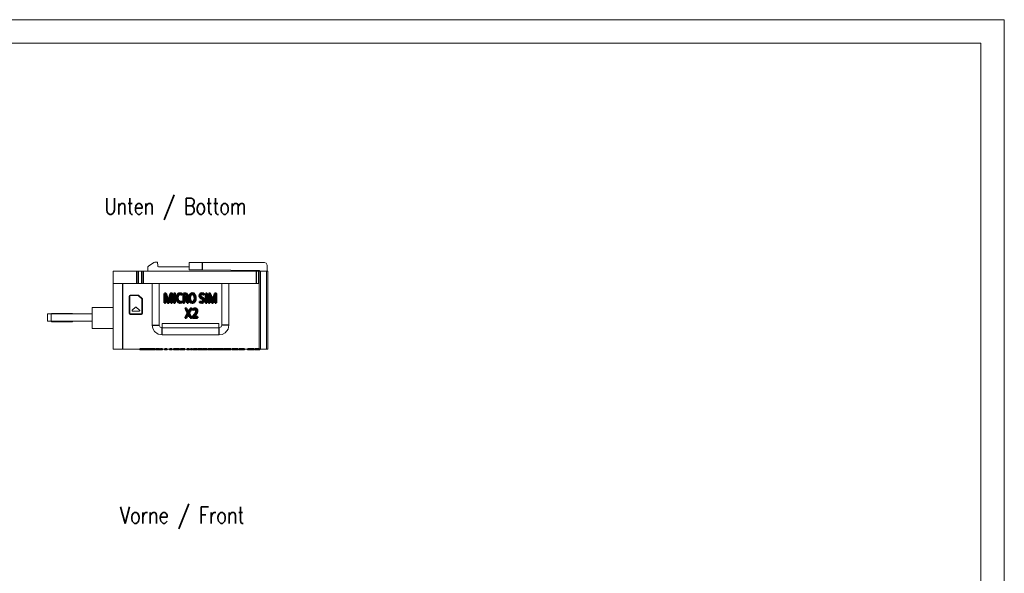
# Model space of a CAD drawing. Header units: millimetres. Extents: x 0 to 420, y 0 to 297.
# Tile 3 of 3: x 210 to 420, y 179 to 297. Entities that reach past the tile are written whole.
import ezdxf

# ---------------------------------------------------------------- set-up
doc = ezdxf.new("R2010")
doc.units = ezdxf.units.MM
for name, color, linetype in [('1', 7, 'Continuous'), ('106', 7, 'Continuous'), ('201', 7, 'Continuous'), ('66', 7, 'Continuous')]:
    doc.layers.add(name, color=color, linetype=linetype)
doc.styles.add('latin_extended', font='simplex.shx')

msp = doc.modelspace()

# ---------------------------------------------------------------- linework, layer by layer
at = {"layer": '1', "color": 7, "linetype": 'Continuous', "lineweight": 13}
for p, q in [((246.133151, 243.654026), (246.146821, 245.220481)), ((246.133151, 243.654026), (248.933045, 243.629592)), ((246.146821, 245.220481), (248.946928, 245.220481)), ((229.934604, 240.720481), (229.934604, 243.358713)), ((260.934604, 243.358713), (260.934604, 240.720481)), ((261.094885, 243.358713), (261.094885, 226.722041)), ((261.328216, 243.358713), (261.328216, 226.722041)), ((262.626722, 243.358713), (262.626722, 226.722041)), ((262.632574, 243.358713), (262.632574, 226.722041)), ((262.929349, 243.358713), (262.929349, 226.722041)), ((262.934604, 226.722041), (262.934604, 243.358713)), ((229.934604, 240.720481), (231.91715, 240.720481)), ((229.934604, 226.722041), (229.934604, 240.720481)), ((238.274661, 240.720481), (231.91715, 240.720481)), ((238.274661, 240.720481), (239.774604, 240.720481)), ((238.274661, 231.870481), (238.274661, 240.720481)), ((253.124604, 240.720481), (239.774604, 240.720481)), ((239.774604, 240.720481), (239.774604, 231.870481)), ((253.124604, 240.720481), (254.624547, 240.720481)), ((253.124604, 231.870481), (253.124604, 240.720481)), ((260.934604, 240.720481), (254.624547, 240.720481)), ((254.624547, 240.720481), (254.624547, 231.870481)), ((233.377553, 238.049199), (233.377553, 234.349199)), ((233.477553, 234.349199), (233.477553, 238.049199)), ((235.294711, 238.249199), (233.577553, 238.249199)), ((233.577553, 238.149199), (235.294711, 238.149199)), ((235.365421, 238.119909), (236.048264, 237.437067)), ((236.118975, 237.507777), (235.436132, 238.19062)), ((236.077553, 237.366356), (236.077553, 234.349199)), ((236.177553, 234.349199), (236.177553, 237.366356)), ((240.891341, 238.629128), (240.891341, 236.629128)), ((241.154279, 238.629128), (240.891341, 238.629128)), ((241.071246, 236.629128), (241.071246, 238.294559)), ((242.47805, 238.629128), (242.225492, 238.629128)), ((242.288631, 238.294559), (242.288631, 236.629128)), ((242.47805, 236.629128), (242.47805, 238.629128)), ((242.903595, 238.629128), (242.903595, 236.629128)), ((243.092581, 238.629128), (242.903595, 238.629128)), ((243.092581, 236.629128), (243.092581, 238.629128)), ((244.564255, 238.349615), (244.625232, 238.534898)), ((244.903306, 238.629128), (244.903306, 236.629128)), ((245.092293, 237.707476), (245.092293, 238.438551)), ((245.180083, 237.707476), (245.092293, 237.707476)), ((245.092293, 236.629128), (245.092293, 237.516899)), ((249.240051, 238.361261), (249.278108, 238.568779)), ((249.693273, 238.629128), (249.693273, 236.629128)), ((249.88226, 238.629128), (249.693273, 238.629128)), ((249.88226, 236.629128), (249.88226, 238.629128)), ((250.306939, 238.629128), (250.306939, 236.629128)), ((250.569877, 238.629128), (250.306939, 238.629128)), ((250.486844, 236.629128), (250.486844, 238.294559)), ((251.893648, 238.629128), (251.641089, 238.629128)), ((251.704229, 238.294559), (251.704229, 236.629128)), ((251.893648, 236.629128), (251.893648, 238.629128)), ((225.434604, 231.170481), (225.434604, 235.631207)), ((234.719456, 235.680543), (234.010388, 235.047901)), ((235.561673, 235.047901), (234.852606, 235.680543)), ((240.891341, 236.629128), (241.071246, 236.629128)), ((241.578526, 236.629128), (241.797785, 236.629128)), ((242.288631, 236.629128), (242.47805, 236.629128)), ((242.903595, 236.629128), (243.092581, 236.629128)), ((244.634314, 236.712241), (244.587175, 236.897524)), ((244.903306, 236.629128), (245.092293, 236.629128)), ((245.876517, 234.437816), (245.348047, 235.420347)), ((245.348047, 235.420347), (245.567306, 235.420347)), ((245.567306, 235.420347), (245.991553, 234.631569)), ((245.727582, 236.629128), (245.928245, 236.629128)), ((245.991553, 234.631569), (246.432233, 235.420347)), ((246.639815, 235.420347), (246.101398, 234.449462)), ((246.432233, 235.420347), (246.639815, 235.420347)), ((246.961568, 235.115423), (246.91443, 235.313412)), ((248.420965, 236.891701), (248.396747, 236.690007)), ((249.693273, 236.629128), (249.88226, 236.629128)), ((250.306939, 236.629128), (250.486844, 236.629128)), ((250.994124, 236.629128), (251.213383, 236.629128)), ((251.704229, 236.629128), (251.893648, 236.629128)), ((215.934604, 232.670481), (215.934604, 234.270481)), ((216.694604, 232.670481), (216.694604, 234.270481)), ((216.799894, 234.270481), (216.799894, 234.305481)), ((221.249894, 234.270481), (221.249894, 234.305481)), ((235.977553, 234.249199), (233.577553, 234.249199)), ((233.577553, 234.149199), (235.977553, 234.149199)), ((234.076963, 234.873284), (235.495099, 234.873284)), ((245.319504, 233.420347), (245.876517, 234.437816)), ((245.534006, 233.420347), (245.319504, 233.420347)), ((245.991553, 234.247768), (245.534006, 233.420347)), ((246.432233, 233.420347), (245.991553, 234.247768)), ((246.101398, 234.449462), (246.657979, 233.420347)), ((246.657979, 233.420347), (246.432233, 233.420347)), ((246.866859, 233.420347), (246.866859, 233.622041)), ((247.899149, 233.420347), (246.866859, 233.420347)), ((247.094335, 233.610924), (247.899149, 233.610924)), ((247.899149, 233.610924), (247.899149, 233.420347)), ((216.799894, 232.576981), (216.799894, 232.670481)), ((221.249894, 232.576981), (221.249894, 232.670481)), ((252.504604, 232.190481), (240.354604, 232.190481)), ((240.354604, 232.190481), (240.354604, 231.270814)), ((240.374604, 231.270481), (252.524604, 231.270481)), ((252.504604, 231.270481), (252.504604, 232.190481)), ((252.517622, 229.770481), (240.367622, 229.770481)), ((229.934604, 226.722041), (231.91715, 226.722041)), ((235.637738, 226.722039), (235.637738, 226.609541)), ((236.51582, 226.609541), (236.51582, 226.722039)), ((236.652936, 226.622041), (236.652936, 226.722041)), ((236.829227, 226.622041), (236.652936, 226.622041)), ((236.829227, 226.622041), (236.829227, 226.722041)), ((237.173368, 226.622041), (236.829227, 226.622041)), ((237.173368, 226.622041), (237.173368, 226.722041)), ((237.53068, 226.622041), (237.173368, 226.622041)), ((237.53068, 226.622041), (237.53068, 226.722041)), ((237.698191, 226.622041), (237.53068, 226.622041)), ((237.698191, 226.622041), (237.698191, 226.722041)), ((237.767424, 226.622041), (237.767424, 226.722041)), ((237.92683, 226.622041), (237.767424, 226.622041)), ((237.92683, 226.622041), (237.92683, 226.722041)), ((238.083533, 226.622041), (237.92683, 226.622041)), ((238.083533, 226.622041), (238.083533, 226.722041)), ((238.559048, 226.622041), (238.083533, 226.622041)), ((238.559048, 226.622041), (238.559048, 226.722041)), ((238.715752, 226.622041), (238.559048, 226.622041)), ((238.715752, 226.622041), (238.715752, 226.722041)), ((238.865364, 226.622041), (238.715752, 226.622041)), ((238.865364, 226.622041), (238.865364, 226.722041)), ((239.049761, 226.722039), (239.049761, 226.609541)), ((239.840372, 226.622041), (239.840372, 226.722041)), ((240.027809, 226.622041), (240.027809, 226.722041)), ((240.453679, 226.622041), (240.027809, 226.622041)), ((240.453679, 226.622041), (240.453679, 226.722041)), ((240.929869, 226.622041), (240.929869, 226.722041)), ((241.072388, 226.622041), (240.929869, 226.622041)), ((241.072388, 226.622041), (241.072388, 226.722041)), ((241.332436, 226.622041), (241.072388, 226.622041)), ((241.332436, 226.622041), (241.332436, 226.722041)), ((241.394577, 226.622041), (241.332436, 226.622041)), ((241.394577, 226.622041), (241.394577, 226.722041)), ((241.992348, 226.622041), (241.992348, 226.722041)), ((242.134867, 226.622041), (241.992348, 226.622041)), ((242.134867, 226.622041), (242.134867, 226.722041)), ((242.394915, 226.622041), (242.134867, 226.622041)), ((242.394915, 226.622041), (242.394915, 226.722041)), ((242.457056, 226.622041), (242.394915, 226.622041)), ((242.457056, 226.622041), (242.457056, 226.722041)), ((242.819096, 226.622041), (242.819096, 226.722041)), ((242.967019, 226.622041), (242.819096, 226.622041)), ((242.967019, 226.622041), (242.967019, 226.722041)), ((243.350335, 226.622041), (243.350335, 226.722041)), ((243.521561, 226.622041), (243.350335, 226.622041)), ((243.521561, 226.622041), (243.521561, 226.722041)), ((243.917711, 226.622041), (243.917711, 226.722041)), ((244.058204, 226.622041), (243.917711, 226.622041)), ((244.058204, 226.622041), (244.058204, 226.722041)), ((244.268268, 226.622041), (244.268268, 226.722041)), ((245.206465, 226.609541), (245.206465, 226.722039)), ((245.70866, 226.622041), (245.70866, 226.722041)), ((245.851179, 226.622041), (245.70866, 226.622041)), ((245.851179, 226.622041), (245.851179, 226.722041)), ((246.111227, 226.622041), (245.851179, 226.622041)), ((246.111227, 226.622041), (246.111227, 226.722041)), ((246.173368, 226.622041), (246.111227, 226.622041)), ((246.173368, 226.622041), (246.173368, 226.722041)), ((246.442871, 226.622041), (246.442871, 226.722041)), ((246.868741, 226.622041), (246.442871, 226.622041)), ((246.868741, 226.622041), (246.868741, 226.722041)), ((247.044357, 226.722039), (247.044357, 226.609541)), ((247.903527, 226.609541), (247.903527, 226.722039)), ((248.091639, 226.622041), (248.091639, 226.722041)), ((248.288532, 226.622041), (248.091639, 226.622041)), ((248.288532, 226.622041), (248.288532, 226.722041)), ((248.429025, 226.622041), (248.288532, 226.622041)), ((248.429025, 226.622041), (248.429025, 226.722041)), ((249.004506, 226.622041), (248.429025, 226.622041)), ((249.004506, 226.622041), (249.004506, 226.722041)), ((249.162223, 226.722039), (249.162223, 226.609541)), ((250.004844, 226.609541), (250.004844, 226.722039)), ((250.224702, 226.722039), (250.224702, 226.609541)), ((251.067323, 226.609541), (251.067323, 226.722039)), ((251.200723, 226.622041), (251.200723, 226.722041)), ((251.644492, 226.622041), (251.200723, 226.622041)), ((251.644492, 226.622041), (251.644492, 226.722041)), ((251.83632, 226.622041), (251.644492, 226.622041)), ((251.83632, 226.622041), (251.83632, 226.722041)), ((252.281439, 226.622041), (251.83632, 226.622041)), ((252.281439, 226.622041), (252.281439, 226.722041)), ((252.313523, 226.622041), (252.313523, 226.722041)), ((252.472929, 226.622041), (252.313523, 226.622041)), ((252.472929, 226.622041), (252.472929, 226.722041)), ((252.629633, 226.622041), (252.472929, 226.622041)), ((252.629633, 226.622041), (252.629633, 226.722041)), ((253.105148, 226.622041), (252.629633, 226.622041)), ((253.105148, 226.622041), (253.105148, 226.722041)), ((253.261851, 226.622041), (253.105148, 226.622041)), ((253.261851, 226.622041), (253.261851, 226.722041)), ((253.411463, 226.622041), (253.261851, 226.622041)), ((253.411463, 226.622041), (253.411463, 226.722041)), ((253.53203, 226.722039), (253.53203, 226.609541)), ((254.374651, 226.609541), (254.374651, 226.722039))]:
    msp.add_line(p, q, dxfattribs=at)
at = {"layer": '1', "color": 7, "linetype": 'Continuous', "lineweight": 25}
for p, q in [((248.946928, 245.220481), (248.933045, 243.629592)), ((234.927505, 243.358713), (234.927505, 240.720481)), ((235.281045, 243.358713), (235.281045, 240.720481)), ((235.988163, 243.358713), (235.988163, 240.720481)), ((236.341703, 243.358713), (236.341703, 240.720481)), ((260.434623, 243.358713), (260.434623, 240.720481)), ((231.91715, 240.720481), (231.91715, 226.722041))]:
    msp.add_line(p, q, dxfattribs=at)
at = {"layer": '1', "color": 7, "linetype": 'Continuous', "lineweight": 13}
for points in [[(237.468194, 244.409541), (237.362068, 244.285323), (237.334604, 244.159926)], [(237.334604, 244.159926), (237.334604, 243.711251), (237.334604, 243.358721)], [(238.633064, 245.186121), (237.468194, 244.409541)], [(239.076824, 245.320481), (238.817943, 245.277435), (238.633064, 245.186121)], [(239.399683, 245.320481), (239.076824, 245.320481)], [(239.427863, 244.513501), (239.399683, 245.320481)], [(239.627742, 244.320481), (239.475544, 244.390728), (239.427863, 244.513501)], [(246.138967, 244.320481), (242.492681, 244.320481), (239.627742, 244.320481)], [(248.933045, 243.629592), (261.137222, 243.523088)], [(262.180988, 245.220481), (254.769914, 245.220481), (248.946928, 245.220481)], [(262.780965, 244.625717), (262.559344, 245.086149), (262.180988, 245.220481)], [(262.792022, 243.358713), (262.78583, 244.068235), (262.780965, 244.625717)], [(234.927505, 243.358713), (232.13148, 243.358713), (229.934604, 243.358713)], [(235.281045, 243.358713), (235.096582, 243.358713), (234.927505, 243.358713)], [(235.988163, 243.358713), (235.281045, 243.358713)], [(236.341703, 243.358713), (236.128547, 243.358713), (235.988163, 243.358713)], [(260.434623, 243.358713), (236.341703, 243.358713)], [(260.934604, 243.358713), (260.434623, 243.358713)], [(260.934604, 243.358713), (261.024361, 243.358713), (261.094885, 243.358713)], [(261.094885, 243.358713), (261.22555, 243.358713), (261.328216, 243.358713)], [(261.137225, 243.523079), (261.137247, 243.523089), (261.13727, 243.523074), (261.1374, 243.522483), (261.137838, 243.511805), (261.138122, 243.358713)], [(261.328216, 243.358713), (262.055379, 243.358713), (262.626722, 243.358713)], [(262.626722, 243.358713), (262.630282, 243.358713), (262.632574, 243.358713)], [(262.632574, 243.358713), (262.929349, 243.358713)], [(262.929349, 243.358713), (262.934204, 243.358713), (262.934581, 243.358713), (262.934599, 243.358713), (262.934603, 243.358713), (262.934604, 243.358713), (262.934604, 243.358713)], [(241.071246, 238.294559), (241.234812, 237.720103), (241.368629, 237.295882), (241.578526, 236.629128)], [(241.696156, 236.836645), (241.539138, 237.370747), (241.389624, 237.860164), (241.154279, 238.629128)], [(242.225492, 238.629128), (241.924364, 237.619069), (241.696156, 236.836645)], [(241.797785, 236.629128), (242.054009, 237.468464), (242.154726, 237.7985), (242.288631, 238.294559)], [(244.625232, 238.534898), (244.164574, 238.658492), (243.779658, 238.521744), (243.526607, 238.164038), (243.433427, 237.659959), (243.508549, 237.133678), (243.758245, 236.754504), (244.144313, 236.602624), (244.634314, 236.712241)], [(244.587175, 236.897524), (244.224098, 236.792206), (243.915875, 236.874646), (243.714631, 237.152599), (243.63405, 237.576519), (243.688147, 238.010352), (243.870534, 238.341854), (244.171582, 238.467882), (244.564255, 238.349615)], [(245.635467, 238.537545), (245.284267, 238.628753), (244.903306, 238.629128)], [(245.092293, 238.438551), (245.502462, 238.376577), (245.62587, 238.10813), (245.529024, 237.806512), (245.180083, 237.707476)], [(245.092293, 237.516899), (245.332532, 237.491144), (245.457315, 237.368156), (245.727582, 236.629128)], [(245.47978, 237.600541), (245.72045, 237.753078), (245.822112, 238.015577), (245.793178, 238.325003), (245.635467, 238.537545)], [(245.928245, 236.629128), (245.795673, 237.030285), (245.67001, 237.396785), (245.59717, 237.526783), (245.47978, 237.600541)], [(247.348888, 238.352791), (247.113318, 238.587233), (246.798423, 238.658468), (246.37264, 238.479142), (246.135133, 238.024359), (246.10099, 237.428031), (246.275081, 236.907053)], [(246.275081, 236.907053), (246.50477, 236.677088), (246.812518, 236.601072), (247.242223, 236.770843), (247.485866, 237.22566), (247.523766, 237.825067), (247.348888, 238.352791)], [(247.205742, 237.039927), (246.834012, 236.792108), (246.522531, 236.903801), (246.331517, 237.254989), (246.295968, 237.779498), (246.416929, 238.219917)], [(246.416929, 238.219917), (246.582727, 238.404595), (246.799421, 238.468156), (247.109595, 238.347927), (247.29514, 237.994379), (247.327399, 237.473936), (247.205742, 237.039927)], [(249.278108, 238.568779), (248.890336, 238.658772), (248.591819, 238.573185), (248.386373, 238.214043), (248.483229, 237.793052), (248.705989, 237.621844), (249.03613, 237.420446), (249.143342, 237.249778), (249.136522, 237.019498), (249.041038, 236.867659), (248.881351, 236.795958), (248.420965, 236.891701)], [(248.396747, 236.690007), (248.767631, 236.602343), (249.066322, 236.652852), (249.329758, 236.972902), (249.296967, 237.444344), (249.154097, 237.62086), (248.85574, 237.802552), (248.629871, 237.982522), (248.583469, 238.202296), (248.659126, 238.373489), (248.82025, 238.461544), (249.240051, 238.361261)], [(250.486844, 238.294559), (250.65041, 237.720103), (250.784227, 237.295882), (250.994124, 236.629128)], [(251.111754, 236.836645), (250.954736, 237.370747), (250.805221, 237.860164), (250.569877, 238.629128)], [(251.641089, 238.629128), (251.339962, 237.619069), (251.111754, 236.836645)], [(251.213383, 236.629128), (251.469606, 237.468464), (251.570323, 237.7985), (251.704229, 238.294559)], [(225.434604, 235.631207), (227.954604, 235.631207), (229.934604, 235.631207)], [(246.866859, 233.622041), (247.357369, 234.198079), (247.601216, 234.571578), (247.690348, 234.856782), (247.653526, 235.095612), (247.417941, 235.258986), (246.961568, 235.115423)], [(246.91443, 235.313412), (247.52143, 235.432192), (247.823085, 235.210896), (247.869175, 234.77886), (247.617223, 234.247644), (247.094335, 233.610924)], [(215.934604, 234.270481), (216.694604, 234.270481)], [(216.694604, 234.270481), (225.434604, 234.270481)], [(216.799894, 234.305481), (221.249894, 234.305481)], [(215.934604, 232.670481), (216.694604, 232.670481)], [(216.694604, 232.670481), (225.434604, 232.670481)], [(216.799894, 232.576981), (221.249894, 232.576981)], [(225.434604, 231.170481), (227.954604, 231.170481), (229.934604, 231.170481)], [(240.367622, 229.770481), (239.500891, 229.96084), (238.753144, 230.536025), (238.394028, 231.172293), (238.274661, 231.870481)], [(239.774604, 231.870481), (239.992033, 231.40825), (240.374604, 231.270481)], [(254.624547, 231.870481), (254.435375, 230.999332), (253.8547, 230.245396), (253.204364, 229.883452), (252.517622, 229.770481)], [(252.524604, 231.270481), (252.986947, 231.488069), (253.124604, 231.870481)], [(231.91715, 226.722041), (248.256681, 226.722041), (261.094885, 226.722041)], [(236.515826, 226.622041), (236.515819, 226.622041), (236.51572, 226.622041), (236.514116, 226.622041), (236.488396, 226.622041), (236.076671, 226.622041), (235.665184, 226.622041), (235.639456, 226.622041), (235.637849, 226.622041), (235.637749, 226.622041), (235.637743, 226.622041)], [(239.840372, 226.622041), (239.109925, 226.622041), (239.053518, 226.622041), (239.049993, 226.622041), (239.049773, 226.622041), (239.049762, 226.622041), (239.049758, 226.622041)], [(243.350335, 226.622041), (243.150246, 226.622041), (242.967019, 226.622041)], [(243.917711, 226.622041), (243.685478, 226.622041), (243.521561, 226.622041)], [(245.206467, 226.622041), (245.206463, 226.622041), (245.206451, 226.622041), (245.206206, 226.622041), (245.202286, 226.622041), (245.139616, 226.622041), (244.268268, 226.622041)], [(247.903528, 226.622041), (247.903521, 226.622041), (247.903409, 226.622041), (247.901626, 226.622041), (247.873091, 226.622041), (247.464977, 226.622041), (247.07305, 226.622041), (247.046155, 226.622041), (247.044467, 226.622041), (247.044362, 226.622041), (247.044355, 226.622041)], [(250.004846, 226.622041), (250.00484, 226.622041), (250.004823, 226.622041), (250.00448, 226.622041), (249.998984, 226.622041), (249.910753, 226.622041), (249.162219, 226.622041)], [(251.067325, 226.622041), (251.067319, 226.622041), (251.067302, 226.622041), (251.066959, 226.622041), (251.061463, 226.622041), (250.973232, 226.622041), (250.224698, 226.622041)], [(254.374654, 226.622041), (254.374648, 226.622041), (254.374631, 226.622041), (254.374288, 226.622041), (254.368792, 226.622041), (254.28056, 226.622041), (253.532027, 226.622041)], [(261.094885, 226.722041), (261.22555, 226.722041), (261.328216, 226.722041)], [(261.328216, 226.722041), (262.055379, 226.722041), (262.626722, 226.722041)], [(262.626722, 226.722041), (262.630282, 226.722041), (262.632574, 226.722041)], [(262.632574, 226.722041), (262.929349, 226.722041)], [(262.929349, 226.722041), (262.934204, 226.722041), (262.934581, 226.722041), (262.934599, 226.722041), (262.934603, 226.722041), (262.934604, 226.722041), (262.934604, 226.722041)]]:
    msp.add_lwpolyline(points, dxfattribs=at)
at = {"layer": '1', "color": 7, "linetype": 'Continuous', "lineweight": 25}
for points in [[(238.274661, 231.870481), (239.774604, 231.870481)], [(240.367622, 229.770481), (240.374604, 231.270481)], [(252.517622, 229.770481), (252.524604, 231.270481)], [(254.624547, 231.870481), (253.124604, 231.870481)]]:
    msp.add_lwpolyline(points, dxfattribs=at)
at = {"layer": '1', "color": 7, "linetype": 'Continuous', "lineweight": 13}
for centre, radius, start, end in [((233.577553, 238.049199), 0.2, 90, 180), ((233.577553, 238.049199), 0.1, 90, 180), ((235.294711, 238.049199), 0.2, 45, 90), ((235.294711, 238.049199), 0.1, 45, 90), ((235.977553, 237.366356), 0.1, 0, 45), ((235.977553, 237.366356), 0.2, 0, 45), ((234.786031, 235.605925), 0.1, 48.260158, 131.739842), ((233.577553, 234.349199), 0.2, 180, 270), ((233.577553, 234.349199), 0.1, 180, 270), ((234.076963, 234.973284), 0.1, 131.739842, 270), ((235.495099, 234.973284), 0.1, 270, 48.260158), ((235.977553, 234.349199), 0.2, 270, 0), ((235.977553, 234.349199), 0.1, 270, 0)]:
    msp.add_arc(centre, radius, start, end, dxfattribs=at)
at = {"layer": '201', "color": 7, "linetype": 'Continuous', "lineweight": 18}
for p, q in [((420, 297), (0, 297)), ((420, 0), (420, 297)), ((415, 292), (5, 292)), ((415, 5), (415, 292))]:
    msp.add_line(p, q, dxfattribs=at)
at = {"layer": '66', "color": 7, "linetype": 'Continuous', "lineweight": 50}
for points in [[(240.891341, 238.629128), (240.891341, 237.572305), (240.891341, 237.043894), (240.891341, 236.647585), (240.891341, 236.631072), (240.891341, 236.629128), (240.897654, 236.629128), (240.90591, 236.629128), (241.004987, 236.629128), (241.042141, 236.629128), (241.062947, 236.629128), (241.068074, 236.629128), (241.07033, 236.629128), (241.070886, 236.629128), (241.07113, 236.629128), (241.071238, 236.629128), (241.071246, 236.629128), (241.071246, 236.629146), (241.071246, 236.629167), (241.071246, 236.629204), (241.071246, 236.629984), (241.071246, 236.637177), (241.071246, 236.661946), (241.071246, 236.959177), (241.071246, 237.355486), (241.071246, 238.148103), (241.071246, 238.259565), (241.071246, 238.287431), (241.071246, 238.292632), (241.071246, 238.293914), (241.071246, 238.294478), (241.071246, 238.294555), (241.071246, 238.294559), (241.071249, 238.294551), (241.071251, 238.29454), (241.071256, 238.294522), (241.071265, 238.294489), (241.071301, 238.294353), (241.071364, 238.294112), (241.071951, 238.291888), (241.196994, 237.841538), (241.390971, 237.224927), (241.487286, 236.918897), (241.535451, 236.765884), (241.559544, 236.689381), (241.578526, 236.629128), (241.600374, 236.629128), (241.703246, 236.629128), (241.797785, 236.629128), (241.800218, 236.637096), (241.860288, 236.833874), (241.980428, 237.22743), (242.100569, 237.620985), (242.235557, 238.089599), (242.281173, 238.265367), (242.285719, 238.283149), (242.287735, 238.291047), (242.288626, 238.294537), (242.288631, 238.294559), (242.288631, 238.294546), (242.288631, 238.294525), (242.288631, 238.294489), (242.288631, 238.294425), (242.288631, 238.294309), (242.288631, 238.294103), (242.288631, 238.293735), (242.288631, 238.293077), (242.288631, 238.275538), (242.288631, 237.8546), (242.288631, 236.732099), (242.288631, 236.638558), (242.288631, 236.63201), (242.288631, 236.629128), (242.290894, 236.629128), (242.325973, 236.629128), (242.372743, 236.629128), (242.466285, 236.629128), (242.477978, 236.629128), (242.47805, 236.629128), (242.47805, 236.630987), (242.47805, 236.632505), (242.47805, 236.635216), (242.47805, 236.640056), (242.47805, 236.648699), (242.47805, 236.664134), (242.47805, 236.710905), (242.47805, 237.209794), (242.47805, 237.958128), (242.47805, 238.332295), (242.47805, 238.61292), (242.47805, 238.622742), (242.47805, 238.627064), (242.47805, 238.628965), (242.47805, 238.629112), (242.47805, 238.629128), (242.477951, 238.629128), (242.477744, 238.629128), (242.477376, 238.629128), (242.476719, 238.629128), (242.470873, 238.629128), (242.400716, 238.629128), (242.260404, 238.629128), (242.225492, 238.629128), (242.215422, 238.595353), (242.195378, 238.52812), (242.115203, 238.259192), (241.954853, 237.721335), (241.718198, 236.919945), (241.702285, 236.860333), (241.698512, 236.845807), (241.696872, 236.839436), (241.69647, 236.837868), (241.696293, 236.837178), (241.696215, 236.836875), (241.696181, 236.836741), (241.696166, 236.836683), (241.696156, 236.836645), (241.696153, 236.836656), (241.6954, 236.83942), (241.688518, 236.86461), (241.676928, 236.906687), (241.555779, 237.316121), (241.32204, 238.08092), (241.204992, 238.463265), (241.154279, 238.629128), (241.123519, 238.629128), (240.891341, 238.629128)], [(242.903595, 238.629128), (242.903595, 236.987388), (242.903595, 236.78217), (242.903595, 236.705214), (242.903595, 236.666736), (242.903595, 236.647497), (242.903595, 236.629128), (242.904465, 236.629128), (242.95577, 236.629128), (243.092581, 236.629128), (243.092581, 236.629128), (243.092581, 236.629128), (243.092581, 237.723621), (243.092581, 238.544491), (243.092581, 238.612897), (243.092581, 238.627326), (243.092581, 238.629128), (243.089573, 238.629128), (243.08316, 238.629128), (243.006203, 238.629128), (242.903595, 238.629128)], [(244.634314, 236.712241), (244.592333, 236.877253), (244.589027, 236.890248), (244.587572, 236.895965), (244.587214, 236.897374), (244.587186, 236.897483), (244.587179, 236.89751), (244.587175, 236.897524), (244.587168, 236.89752), (244.58713, 236.8975), (244.586976, 236.897418), (244.5867, 236.897272), (244.586208, 236.897011), (244.58421, 236.895955), (244.576396, 236.891876), (244.483242, 236.849318), (244.360742, 236.81083), (244.12337, 236.79608), (243.775018, 237.029489), (243.634236, 237.569547), (243.734681, 238.134491), (244.062051, 238.452236), (244.302764, 238.456433), (244.435408, 238.414922), (244.50431, 238.382854), (244.557115, 238.353825), (244.56269, 238.350543), (244.564066, 238.349727), (244.564172, 238.349664), (244.564219, 238.349636), (244.56424, 238.349624), (244.564255, 238.349615), (244.564255, 238.349616), (244.564297, 238.349744), (244.564372, 238.349972), (244.564507, 238.350381), (244.565052, 238.352037), (244.567265, 238.358761), (244.620907, 238.521756), (244.623142, 238.528548), (244.625232, 238.534898), (244.62478, 238.535147), (244.610879, 238.542698), (244.583129, 238.557086), (244.527842, 238.583006), (244.418136, 238.623427), (244.000809, 238.635062), (243.678476, 238.421076), (243.484617, 238.038544), (243.43476, 237.531691), (243.538303, 237.05967), (243.794921, 236.725349), (244.169351, 236.601468), (244.634314, 236.712241)], [(244.903306, 238.629128), (244.903306, 236.972712), (244.903306, 236.662133), (244.903306, 236.636252), (244.903306, 236.629128), (244.935005, 236.629128), (244.973827, 236.629128), (245.077353, 236.629128), (245.090294, 236.629128), (245.092293, 236.629128), (245.092293, 236.631442), (245.092293, 236.648697), (245.092293, 237.384882), (245.092293, 237.507579), (245.092293, 237.515248), (245.092293, 237.516899), (245.092558, 237.516899), (245.09831, 237.516899), (245.144321, 237.516899), (245.202794, 237.515255), (245.421939, 237.426096), (245.585103, 237.042158), (245.704874, 236.69495), (245.727333, 236.629849), (245.727582, 236.629128), (245.738755, 236.629128), (245.750447, 236.629128), (245.77383, 236.629128), (245.867361, 236.629128), (245.902435, 236.629128), (245.915588, 236.629128), (245.922954, 236.629128), (245.926195, 236.629128), (245.927621, 236.629128), (245.927972, 236.629128), (245.928127, 236.629128), (245.928195, 236.629128), (245.928225, 236.629128), (245.928238, 236.629128), (245.928245, 236.629128), (245.928244, 236.629131), (245.928089, 236.629599), (245.903326, 236.704531), (245.771258, 237.104165), (245.686446, 237.354169), (245.624504, 237.492441), (245.491264, 237.595981), (245.481723, 237.599796), (245.480387, 237.60031), (245.479797, 237.600535), (245.47978, 237.600541), (245.479799, 237.600547), (245.479845, 237.60056), (245.479926, 237.600583), (245.480072, 237.600624), (245.480332, 237.600698), (245.480796, 237.60083), (245.485061, 237.60206), (245.492608, 237.604315), (245.598187, 237.648823), (245.705841, 237.735625), (245.825781, 238.152295), (245.653844, 238.523566), (245.635467, 238.537545), (245.347796, 238.625656), (244.903306, 238.629128)], [(245.180083, 237.707476), (245.102611, 237.707476), (245.092927, 237.707476), (245.092293, 237.707476), (245.092293, 237.71007), (245.092293, 237.722982), (245.092293, 238.032869), (245.092293, 238.23946), (245.092293, 238.342756), (245.092293, 238.394404), (245.092293, 238.433139), (245.092293, 238.438551), (245.099793, 238.438551), (245.355629, 238.428487), (245.549398, 238.334667), (245.623982, 238.137444), (245.592987, 237.898899), (245.454359, 237.755134), (245.180083, 237.707476)], [(247.348888, 238.352791), (247.109951, 238.589087), (246.790035, 238.658193), (246.363173, 238.469191), (246.129762, 238.002453), (246.104946, 237.396927), (246.293593, 236.878462), (246.527459, 236.664882), (246.837052, 236.601491), (247.254281, 236.783178), (247.489182, 237.238502), (247.522945, 237.832181), (247.348888, 238.352791)], [(246.416929, 238.219917), (246.585265, 238.406227), (246.805849, 238.468196), (247.117364, 238.340238), (247.299798, 237.974487), (247.324608, 237.444291), (247.191392, 237.016051), (246.815616, 236.791657), (246.512668, 236.913234), (246.328633, 237.266593), (246.29653, 237.78632), (246.416929, 238.219917)], [(248.420965, 236.891701), (248.403604, 236.74711), (248.399263, 236.710962), (248.397093, 236.692888), (248.396747, 236.690007), (248.40335, 236.68745), (248.413012, 236.683765), (248.489004, 236.657175), (248.895267, 236.605627), (249.192983, 236.740144), (249.350084, 237.082872), (249.275068, 237.484954), (249.136491, 237.634679), (248.873522, 237.792949), (248.654004, 237.950369), (248.582791, 238.126646), (248.652902, 238.366786), (248.869638, 238.467643), (249.179158, 238.394548), (249.239218, 238.361756), (249.239838, 238.361388), (249.239991, 238.361297), (249.240029, 238.361275), (249.240051, 238.361261), (249.240053, 238.361269), (249.240062, 238.361321), (249.240101, 238.361534), (249.24026, 238.362397), (249.240542, 238.363938), (249.241047, 238.366691), (249.241948, 238.371606), (249.243558, 238.380384), (249.248436, 238.406982), (249.274451, 238.548838), (249.276619, 238.560659), (249.278108, 238.568779), (249.273931, 238.570462), (249.247494, 238.580841), (249.195861, 238.599663), (249.09756, 238.62954), (248.766203, 238.645405), (248.515014, 238.510349), (248.380752, 238.121452), (248.527328, 237.747281), (248.850725, 237.539678), (249.074673, 237.385575), (249.150106, 237.209539), (249.126757, 236.990684), (249.024688, 236.854338), (248.866073, 236.79402), (248.420965, 236.891701)], [(249.693273, 238.629128), (249.693273, 236.987388), (249.693273, 236.78217), (249.693273, 236.705214), (249.693273, 236.666736), (249.693273, 236.647497), (249.693273, 236.629128), (249.694144, 236.629128), (249.745448, 236.629128), (249.88226, 236.629128), (249.88226, 236.629128), (249.88226, 236.629128), (249.88226, 237.723621), (249.88226, 238.544491), (249.88226, 238.612897), (249.88226, 238.627326), (249.88226, 238.629128), (249.879251, 238.629128), (249.872838, 238.629128), (249.795882, 238.629128), (249.693273, 238.629128)], [(250.306939, 238.629128), (250.306939, 237.572305), (250.306939, 237.043894), (250.306939, 236.647585), (250.306939, 236.631072), (250.306939, 236.629128), (250.313251, 236.629128), (250.321508, 236.629128), (250.420585, 236.629128), (250.457739, 236.629128), (250.486844, 236.629128), (250.486844, 236.637177), (250.486844, 236.661946), (250.486844, 236.959177), (250.486844, 237.355486), (250.486844, 238.148103), (250.486844, 238.259565), (250.486844, 238.287431), (250.486844, 238.292632), (250.486844, 238.293914), (250.486844, 238.294478), (250.486844, 238.294555), (250.486844, 238.294559), (250.486846, 238.294551), (250.486849, 238.29454), (250.486854, 238.294522), (250.486863, 238.294489), (250.486898, 238.294353), (250.486962, 238.294112), (250.487549, 238.291888), (250.612592, 237.841538), (250.806568, 237.224927), (250.902884, 236.918897), (250.951049, 236.765884), (250.975141, 236.689381), (250.994124, 236.629128), (251.015972, 236.629128), (251.118843, 236.629128), (251.213383, 236.629128), (251.215815, 236.637096), (251.275885, 236.833874), (251.396026, 237.22743), (251.516166, 237.620985), (251.651155, 238.089599), (251.69677, 238.265367), (251.701317, 238.283149), (251.703333, 238.291047), (251.704223, 238.294537), (251.704229, 238.294559), (251.704229, 238.294546), (251.704229, 238.294525), (251.704229, 238.294489), (251.704229, 238.294425), (251.704229, 238.294309), (251.704229, 238.294103), (251.704229, 238.293735), (251.704229, 238.293077), (251.704229, 238.275538), (251.704229, 237.8546), (251.704229, 236.732099), (251.704229, 236.638558), (251.704229, 236.63201), (251.704229, 236.629129), (251.704229, 236.629128), (251.704938, 236.629128), (251.705496, 236.629128), (251.706492, 236.629128), (251.74157, 236.629128), (251.788341, 236.629128), (251.881883, 236.629128), (251.893575, 236.629128), (251.893648, 236.629128), (251.893648, 236.629162), (251.893648, 236.629245), (251.893648, 236.629395), (251.893648, 236.629661), (251.893648, 236.630137), (251.893648, 236.630987), (251.893648, 236.632505), (251.893648, 236.635216), (251.893648, 236.640056), (251.893648, 236.648699), (251.893648, 236.664134), (251.893648, 236.710905), (251.893648, 237.209794), (251.893648, 237.958128), (251.893648, 238.332295), (251.893648, 238.61292), (251.893648, 238.622742), (251.893648, 238.627064), (251.893648, 238.628965), (251.893648, 238.629112), (251.893648, 238.629128), (251.893548, 238.629128), (251.893342, 238.629128), (251.892974, 238.629128), (251.892316, 238.629128), (251.88647, 238.629128), (251.816314, 238.629128), (251.676001, 238.629128), (251.641089, 238.629128), (251.63102, 238.595353), (251.610976, 238.52812), (251.530801, 238.259192), (251.37045, 237.721335), (251.133795, 236.919945), (251.117882, 236.860333), (251.11411, 236.845807), (251.11247, 236.839436), (251.112067, 236.837868), (251.11189, 236.837178), (251.111813, 236.836875), (251.111778, 236.836741), (251.111763, 236.836683), (251.111754, 236.836645), (251.111751, 236.836656), (251.110998, 236.83942), (251.104115, 236.86461), (251.092526, 236.906687), (250.971377, 237.316121), (250.737638, 238.08092), (250.62059, 238.463265), (250.569877, 238.629128), (250.539117, 238.629128), (250.306939, 238.629128)], [(245.876517, 234.437816), (245.415386, 233.595489), (245.328923, 233.437552), (245.321718, 233.424391), (245.319592, 233.420508), (245.319541, 233.420414), (245.319504, 233.420347), (245.319512, 233.420347), (245.319662, 233.420347), (245.319931, 233.420347), (245.320411, 233.420347), (245.321268, 233.420347), (245.322799, 233.420347), (245.32901, 233.420347), (245.340101, 233.420347), (245.359907, 233.420347), (245.439931, 233.420347), (245.493281, 233.420347), (245.519955, 233.420347), (245.534006, 233.420347), (245.540115, 233.431394), (245.591749, 233.524768), (245.695016, 233.711515), (245.970395, 234.209508), (245.987606, 234.240632), (245.990834, 234.246468), (245.991259, 234.247237), (245.991446, 234.247575), (245.991528, 234.247724), (245.991548, 234.247761), (245.991553, 234.247768), (245.991557, 234.24776), (245.991564, 234.247747), (245.991591, 234.247695), (245.992171, 234.246608), (245.993205, 234.244665), (246.000259, 234.231422), (246.037876, 234.160791), (246.238505, 233.784091), (246.338819, 233.595741), (246.388976, 233.501566), (246.414055, 233.454478), (246.426594, 233.430934), (246.432233, 233.420347), (246.446912, 233.420347), (246.626966, 233.420347), (246.652174, 233.420347), (246.655652, 233.420347), (246.657183, 233.420347), (246.657856, 233.420347), (246.657949, 233.420347), (246.657979, 233.420347), (246.657974, 233.420356), (246.657959, 233.420384), (246.657897, 233.420499), (246.657786, 233.420704), (246.655464, 233.424996), (246.651319, 233.432662), (246.644181, 233.44586), (246.606112, 233.516249), (246.149286, 234.360919), (246.101398, 234.449462), (246.19057, 234.610259), (246.328562, 234.859088), (246.466553, 235.107917), (246.553876, 235.265379), (246.619368, 235.383476), (246.631594, 235.405521), (246.636973, 235.41522), (246.63934, 235.419488), (246.639666, 235.420077), (246.63981, 235.420336), (246.639815, 235.420347), (246.639786, 235.420347), (246.639754, 235.420347), (246.639697, 235.420347), (246.639594, 235.420347), (246.63865, 235.420347), (246.636962, 235.420347), (246.516926, 235.420347), (246.436902, 235.420347), (246.432233, 235.420347), (246.424753, 235.406957), (246.414995, 235.389492), (246.39548, 235.354562), (246.161298, 234.935398), (246.029571, 234.699618), (245.996639, 234.640673), (245.993196, 234.634512), (245.991682, 234.6318), (245.991565, 234.631591), (245.991553, 234.631569), (245.991549, 234.631577), (245.991536, 234.6316), (245.991514, 234.631641), (245.991475, 234.631714), (245.991315, 234.63201), (245.991031, 234.63254), (245.990522, 234.633485), (245.985831, 234.642207), (245.729964, 235.117926), (245.60203, 235.355785), (245.567306, 235.420347), (245.370531, 235.420347), (245.352748, 235.420347), (245.349414, 235.420347), (245.34863, 235.420347), (245.348285, 235.420347), (245.348133, 235.420347), (245.348066, 235.420347), (245.348049, 235.420347), (245.348047, 235.420347), (245.348052, 235.420338), (245.348062, 235.420317), (245.348584, 235.419348), (245.352137, 235.412741), (245.371091, 235.377503), (245.472176, 235.189565), (245.876517, 234.437816)], [(246.866859, 233.622041), (246.866859, 233.51349), (246.866859, 233.432078), (246.866859, 233.421901), (246.866859, 233.420347), (246.867204, 233.420347), (246.868697, 233.420347), (246.882265, 233.420347), (246.954632, 233.420347), (247.823034, 233.420347), (247.877309, 233.420347), (247.897662, 233.420347), (247.898663, 233.420347), (247.899103, 233.420347), (247.899138, 233.420347), (247.899149, 233.420347), (247.899149, 233.420361), (247.899149, 233.420409), (247.899149, 233.420494), (247.899149, 233.420647), (247.899149, 233.422051), (247.899149, 233.424558), (247.899149, 233.429036), (247.899149, 233.439213), (247.899149, 233.561332), (247.899149, 233.602038), (247.899149, 233.607737), (247.899149, 233.610244), (247.899149, 233.610862), (247.899149, 233.610924), (247.899126, 233.610924), (247.899059, 233.610924), (247.898939, 233.610924), (247.898725, 233.610924), (247.897859, 233.610924), (247.867329, 233.610924), (247.623091, 233.610924), (247.29744, 233.610924), (247.134615, 233.610924), (247.104085, 233.610924), (247.096904, 233.610924), (247.095135, 233.610924), (247.094357, 233.610924), (247.094335, 233.610924), (247.094344, 233.610934), (247.094366, 233.610957), (247.094405, 233.610999), (247.094474, 233.611073), (247.094598, 233.611206), (247.09482, 233.611442), (247.096859, 233.613624), (247.105109, 233.622469), (247.160256, 233.682266), (247.421866, 233.986127), (247.843123, 234.678256), (247.81661, 235.222284), (247.467954, 235.442571), (246.963895, 235.341581), (246.915447, 235.314023), (246.91443, 235.313412), (246.921583, 235.283366), (246.92905, 235.252006), (246.958916, 235.126564), (246.961405, 235.116111), (246.961514, 235.115652), (246.961562, 235.11545), (246.961566, 235.115435), (246.961567, 235.115428), (246.961568, 235.115423), (246.961569, 235.115424), (246.96159, 235.11544), (246.961628, 235.115469), (246.961695, 235.115521), (246.962313, 235.115997), (246.963418, 235.116846), (246.970944, 235.122569), (247.030939, 235.164292), (247.136607, 235.220656), (247.523348, 235.223304), (247.683324, 235.016373), (247.65362, 234.695057), (247.423441, 234.286946), (246.866859, 233.622041)], [(236.315887, 226.722041), (235.787891, 226.722041), (235.787383, 226.722041), (235.787354, 226.722041), (235.787347, 226.722041), (235.787351, 226.722041), (235.787393, 226.722041), (235.789342, 226.722041), (235.84783, 226.722041), (236.364766, 226.722041), (236.366112, 226.722041), (236.366211, 226.722041), (236.366211, 226.722041), (236.36621, 226.722041), (236.366205, 226.722041), (236.366076, 226.722041), (236.365434, 226.722041), (236.315887, 226.722041)], [(237.263202, 226.722041), (237.69125, 226.722041), (237.698191, 226.722041), (237.695112, 226.722041), (237.689414, 226.722041), (237.621042, 226.722041), (237.439303, 226.722041), (236.901297, 226.722041), (236.704343, 226.722041), (236.653064, 226.722041), (236.652936, 226.722041), (236.66126, 226.722041), (236.672443, 226.722041), (236.732086, 226.722041), (237.050181, 226.722041), (237.070061, 226.722041), (237.084972, 226.722041), (237.087586, 226.722041), (237.087401, 226.722041), (237.078853, 226.722041), (237.044663, 226.722041), (236.801536, 226.722041), (236.698967, 226.722041), (236.673324, 226.722041), (236.66712, 226.722041), (236.671806, 226.722041), (236.762969, 226.722041), (236.85703, 226.722041), (237.656135, 226.722041), (237.669641, 226.722041), (237.675339, 226.722041), (237.675901, 226.722041), (237.675247, 226.722041), (237.67401, 226.722041), (237.659162, 226.722041), (237.57997, 226.722041), (237.263202, 226.722041)], [(238.559048, 226.722041), (238.033556, 226.722041), (237.812411, 226.722041), (237.789548, 226.722041), (237.778116, 226.722041), (237.767424, 226.722041), (237.76764, 226.722041), (237.780983, 226.722041), (237.861041, 226.722041), (238.181275, 226.722041), (238.737833, 226.722041), (238.843784, 226.722041), (238.86365, 226.722041), (238.865305, 226.722041), (238.865364, 226.722041), (238.856992, 226.722041), (238.848418, 226.722041), (238.817934, 226.722041), (238.559048, 226.722041)], [(238.24125, 226.722041), (238.177288, 226.722041), (238.129315, 226.722041), (238.127775, 226.722041), (238.134407, 226.722041), (238.171026, 226.722041), (238.219852, 226.722041), (238.317502, 226.722041), (238.512804, 226.722041), (238.513821, 226.722041), (238.514807, 226.722041), (238.514798, 226.722041), (238.513069, 226.722041), (238.506156, 226.722041), (238.478503, 226.722041), (238.24125, 226.722041)], [(239.806938, 226.722041), (239.836169, 226.722041), (239.838604, 226.722041), (239.840372, 226.722041), (239.84012, 226.722041), (239.816782, 226.722041), (239.761683, 226.722041), (239.186999, 226.722041), (239.053779, 226.722041), (239.049793, 226.722041), (239.049942, 226.722041), (239.05132, 226.722041), (239.081501, 226.722041), (239.290649, 226.722041), (239.351653, 226.722041), (239.353037, 226.722041), (239.332294, 226.722041), (239.304269, 226.722041), (239.088627, 226.722041), (239.069253, 226.722041), (239.081389, 226.722041), (239.798157, 226.722041), (239.798157, 226.722041), (239.798157, 226.722041), (239.770126, 226.722041), (239.253068, 226.722041), (239.217154, 226.722041), (239.216368, 226.722041), (239.216837, 226.722041), (239.313309, 226.722041), (239.672883, 226.722041), (239.672883, 226.722041), (239.672883, 226.722041), (239.672847, 226.722041), (239.289473, 226.722041), (239.222907, 226.722041), (239.199102, 226.722041), (239.199039, 226.722041), (239.199063, 226.722041), (239.201068, 226.722041), (239.240545, 226.722041), (239.806938, 226.722041)], [(244.268268, 226.722041), (245.03612, 226.722041), (245.048352, 226.722041), (245.049749, 226.722041), (245.049719, 226.722041), (245.049322, 226.722041), (245.012801, 226.722041), (244.698267, 226.722041), (244.313405, 226.722041), (244.281217, 226.722041), (244.275852, 226.722041), (244.27536, 226.722041), (244.275899, 226.722041), (244.281955, 226.722041), (244.290023, 226.722041), (244.460299, 226.722041), (245.025192, 226.722041), (245.201089, 226.722041), (245.206414, 226.722041), (245.206463, 226.722041), (245.206439, 226.722041), (245.204492, 226.722041), (245.166172, 226.722041), (244.268268, 226.722041)], [(247.781946, 226.722041), (247.653987, 226.722041), (247.620763, 226.722041), (247.614207, 226.722041), (247.613422, 226.722041), (247.617578, 226.722041), (247.632151, 226.722041), (247.703448, 226.722041), (247.900594, 226.722041), (247.903368, 226.722041), (247.903527, 226.722041), (247.903147, 226.722041), (247.846135, 226.722041), (247.11593, 226.722041), (247.047305, 226.722041), (247.044557, 226.722041), (247.044356, 226.722041), (247.04437, 226.722041), (247.044682, 226.722041), (247.058533, 226.722041), (247.223861, 226.722041), (247.296505, 226.722041), (247.311552, 226.722041), (247.315212, 226.722041), (247.313775, 226.722041), (247.307103, 226.722041), (247.199911, 226.722041), (247.082331, 226.722041), (247.080627, 226.722041), (247.080162, 226.722041), (247.080165, 226.722041), (247.080252, 226.722041), (247.082489, 226.722041), (247.108924, 226.722041), (247.857288, 226.722041), (247.862936, 226.722041), (247.862996, 226.722041), (247.863002, 226.722041), (247.862999, 226.722041), (247.862794, 226.722041), (247.840636, 226.722041), (247.781946, 226.722041)], [(247.414503, 226.722041), (247.701027, 226.722041), (247.714939, 226.722041), (247.715071, 226.722041), (247.715079, 226.722041), (247.71507, 226.722041), (247.7147, 226.722041), (247.500882, 226.722041), (247.229096, 226.722041), (247.22812, 226.722041), (247.228081, 226.722041), (247.228075, 226.722041), (247.228078, 226.722041), (247.228281, 226.722041), (247.25518, 226.722041), (247.414503, 226.722041)], [(249.272659, 226.722041), (249.265566, 226.722041), (249.265566, 226.722041), (249.265566, 226.722041), (249.394183, 226.722041), (249.471901, 226.722041), (249.829965, 226.722041), (249.995791, 226.722041), (250.003642, 226.722041), (250.004846, 226.722041), (250.004714, 226.722041), (249.979438, 226.722041), (249.272458, 226.722041), (249.192678, 226.722041), (249.162528, 226.722041), (249.162227, 226.722041), (249.162223, 226.722041), (249.162287, 226.722041), (249.16927, 226.722041), (249.822907, 226.722041), (249.834806, 226.722041), (249.844763, 226.722041), (249.844314, 226.722041), (249.836889, 226.722041), (249.753381, 226.722041), (249.272659, 226.722041)], [(249.773503, 226.722041), (249.346891, 226.722041), (249.311679, 226.722041), (249.311501, 226.722041), (249.311495, 226.722041), (249.311494, 226.722041), (249.311495, 226.722041), (249.311647, 226.722041), (249.313653, 226.722041), (249.363638, 226.722041), (249.848118, 226.722041), (249.848143, 226.722041), (249.848143, 226.722041), (249.848142, 226.722041), (249.848136, 226.722041), (249.84799, 226.722041), (249.844004, 226.722041), (249.773503, 226.722041)], [(250.335138, 226.722041), (250.328045, 226.722041), (250.328045, 226.722041), (250.328045, 226.722041), (250.456662, 226.722041), (250.53438, 226.722041), (250.892444, 226.722041), (251.05827, 226.722041), (251.066121, 226.722041), (251.067324, 226.722041), (251.067193, 226.722041), (251.041917, 226.722041), (250.334937, 226.722041), (250.255157, 226.722041), (250.225007, 226.722041), (250.224706, 226.722041), (250.224702, 226.722041), (250.224766, 226.722041), (250.231749, 226.722041), (250.885386, 226.722041), (250.897285, 226.722041), (250.907242, 226.722041), (250.906793, 226.722041), (250.899368, 226.722041), (250.81586, 226.722041), (250.335138, 226.722041)], [(250.835982, 226.722041), (250.40937, 226.722041), (250.374158, 226.722041), (250.37398, 226.722041), (250.373973, 226.722041), (250.373973, 226.722041), (250.373974, 226.722041), (250.374126, 226.722041), (250.376132, 226.722041), (250.426117, 226.722041), (250.910597, 226.722041), (250.910622, 226.722041), (250.910622, 226.722041), (250.910621, 226.722041), (250.910615, 226.722041), (250.910469, 226.722041), (250.906482, 226.722041), (250.835982, 226.722041)], [(252.281439, 226.722041), (251.268788, 226.722041), (251.214162, 226.722041), (251.20392, 226.722041), (251.20104, 226.722041), (251.200723, 226.722041), (251.202994, 226.722041), (251.24361, 226.722041), (251.297765, 226.722041), (251.394833, 226.722041), (251.455516, 226.722041), (251.787577, 226.722041), (252.281439, 226.722041)], [(253.105148, 226.722041), (252.579656, 226.722041), (252.35851, 226.722041), (252.335647, 226.722041), (252.324215, 226.722041), (252.313523, 226.722041), (252.313739, 226.722041), (252.327082, 226.722041), (252.40714, 226.722041), (252.727374, 226.722041), (253.283932, 226.722041), (253.389883, 226.722041), (253.409749, 226.722041), (253.411405, 226.722041), (253.411463, 226.722041), (253.403091, 226.722041), (253.394518, 226.722041), (253.364033, 226.722041), (253.105148, 226.722041)], [(252.78735, 226.722041), (252.723387, 226.722041), (252.675415, 226.722041), (252.673874, 226.722041), (252.680507, 226.722041), (252.717126, 226.722041), (252.765951, 226.722041), (252.863602, 226.722041), (253.058903, 226.722041), (253.05992, 226.722041), (253.060906, 226.722041), (253.060897, 226.722041), (253.059169, 226.722041), (253.052255, 226.722041), (253.024603, 226.722041), (252.78735, 226.722041)], [(253.642466, 226.722041), (253.635374, 226.722041), (253.635374, 226.722041), (253.635374, 226.722041), (253.763991, 226.722041), (253.841709, 226.722041), (254.199773, 226.722041), (254.365599, 226.722041), (254.37345, 226.722041), (254.374653, 226.722041), (254.374521, 226.722041), (254.349246, 226.722041), (253.642265, 226.722041), (253.562486, 226.722041), (253.532336, 226.722041), (253.532035, 226.722041), (253.53203, 226.722041), (253.532095, 226.722041), (253.539077, 226.722041), (254.192715, 226.722041), (254.204614, 226.722041), (254.21457, 226.722041), (254.214121, 226.722041), (254.206697, 226.722041), (254.123189, 226.722041), (253.642466, 226.722041)], [(254.14331, 226.722041), (253.716699, 226.722041), (253.681486, 226.722041), (253.681308, 226.722041), (253.681302, 226.722041), (253.681301, 226.722041), (253.681302, 226.722041), (253.681454, 226.722041), (253.68346, 226.722041), (253.733445, 226.722041), (254.217925, 226.722041), (254.21795, 226.722041), (254.217951, 226.722041), (254.21795, 226.722041), (254.217944, 226.722041), (254.217798, 226.722041), (254.213811, 226.722041), (254.14331, 226.722041)], [(254.084308, 226.722041), (254.761936, 226.722041), (255.058634, 226.722041), (255.088812, 226.722041), (255.098003, 226.722041), (255.097405, 226.722041), (255.094223, 226.722041), (255.075131, 226.722041), (254.973307, 226.722041), (254.566009, 226.722041), (253.854505, 226.722041), (253.719755, 226.722041), (253.69449, 226.722041), (253.692384, 226.722041), (253.692064, 226.722041), (253.702233, 226.722041), (253.71355, 226.722041), (253.753788, 226.722041), (253.966094, 226.722041), (254.084308, 226.722041)], [(254.491257, 226.722041), (254.572537, 226.722041), (254.633497, 226.722041), (254.636564, 226.722041), (254.631983, 226.722041), (254.583675, 226.722041), (254.519263, 226.722041), (254.39044, 226.722041), (254.261617, 226.722041), (254.197205, 226.722041), (254.148897, 226.722041), (254.140961, 226.722041), (254.143189, 226.722041), (254.190049, 226.722041), (254.491257, 226.722041)], [(259.180027, 226.722041), (258.6335, 226.722041), (258.623014, 226.722041), (258.623683, 226.722041), (258.631185, 226.722041), (258.721212, 226.722041), (258.955498, 226.722041), (259.642329, 226.722041), (259.897132, 226.722041), (259.961489, 226.722041), (259.959983, 226.722041), (259.949277, 226.722041), (259.935001, 226.722041), (259.858863, 226.722041), (259.452795, 226.722041), (259.427416, 226.722041), (259.408382, 226.722041), (259.404908, 226.722041), (259.405005, 226.722041), (259.415921, 226.722041), (259.459582, 226.722041), (259.770063, 226.722041), (259.901047, 226.722041), (259.933794, 226.722041), (259.943325, 226.722041), (259.940472, 226.722041), (259.820436, 226.722041), (259.69899, 226.722041), (258.674041, 226.722041), (258.656258, 226.722041), (258.652924, 226.722041), (258.651556, 226.722041), (258.652093, 226.722041), (258.655647, 226.722041), (258.674601, 226.722041), (258.775686, 226.722041), (259.180027, 226.722041)], [(260.20756, 226.722041), (260.171212, 226.722041), (260.165153, 226.722041), (260.164747, 226.722041), (260.176332, 226.722041), (260.189703, 226.722041), (260.260774, 226.722041), (261.002077, 226.722041), (261.172446, 226.722041), (261.177137, 226.722041), (261.176779, 226.722041), (261.174768, 226.722041), (261.1344, 226.722041), (260.860183, 226.722041), (260.788792, 226.722041), (260.79751, 226.722041), (260.825915, 226.722041), (260.861697, 226.722041), (261.130584, 226.722041), (261.151115, 226.722041), (261.1344, 226.722041), (260.218805, 226.722041), (260.218805, 226.722041), (260.218805, 226.722041), (260.254699, 226.722041), (260.916764, 226.722041), (260.962786, 226.722041), (260.963801, 226.722041), (260.963201, 226.722041), (260.839693, 226.722041), (260.379226, 226.722041), (260.379226, 226.722041), (260.379226, 226.722041), (260.379263, 226.722041), (260.870219, 226.722041), (260.955448, 226.722041), (260.98591, 226.722041), (260.98599, 226.722041), (260.985958, 226.722041), (260.983383, 226.722041), (260.93279, 226.722041), (260.20756, 226.722041)]]:
    msp.add_lwpolyline(points, close=True, dxfattribs=at)
for points in [[(235.637733, 226.722041), (235.63774, 226.722041), (235.637841, 226.722041), (235.639454, 226.722041), (235.665243, 226.722041), (236.077487, 226.722041), (236.485874, 226.722041), (236.515711, 226.722041), (236.515826, 226.722041), (236.515826, 226.722041), (236.515824, 226.722041), (236.515774, 226.722041), (236.514883, 226.722041), (236.491488, 226.722041), (236.08392, 226.722041), (235.665641, 226.722041), (235.639484, 226.722041), (235.637851, 226.722041), (235.637749, 226.722041), (235.637743, 226.722041)], [(240.453694, 226.722041), (240.453664, 226.722041), (240.027787, 226.722041), (240.027787, 226.722041), (240.027787, 226.722041), (240.027824, 226.722041), (240.453679, 226.722041)], [(241.072403, 226.722041), (241.072373, 226.722041), (240.929847, 226.722041), (240.929847, 226.722041), (240.929847, 226.722041), (240.929884, 226.722041), (241.185038, 226.722041), (241.357391, 226.722041), (241.389707, 226.722041), (241.394577, 226.722041), (241.391446, 226.722041), (241.383827, 226.722041), (241.276226, 226.722041), (241.072388, 226.722041)], [(242.134882, 226.722041), (242.134852, 226.722041), (241.992326, 226.722041), (241.992326, 226.722041), (241.992326, 226.722041), (241.992363, 226.722041), (242.247517, 226.722041), (242.41987, 226.722041), (242.452186, 226.722041), (242.457056, 226.722041), (242.453925, 226.722041), (242.446305, 226.722041), (242.338705, 226.722041), (242.134867, 226.722041)], [(244.058219, 226.722041), (244.058189, 226.722041), (243.917726, 226.722041), (243.917696, 226.722041), (242.967034, 226.722041), (242.967004, 226.722041), (242.819074, 226.722041), (242.819074, 226.722041), (242.819074, 226.722041), (242.81911, 226.722041), (243.213678, 226.722041), (243.463185, 226.722041), (243.685257, 226.722041), (244.058204, 226.722041)], [(245.851194, 226.722041), (245.851164, 226.722041), (245.708638, 226.722041), (245.708638, 226.722041), (245.708638, 226.722041), (245.708675, 226.722041), (245.963829, 226.722041), (246.136182, 226.722041), (246.168498, 226.722041), (246.173368, 226.722041), (246.170237, 226.722041), (246.162618, 226.722041), (246.055017, 226.722041), (245.851179, 226.722041)], [(246.868756, 226.722041), (246.868726, 226.722041), (246.442849, 226.722041), (246.442849, 226.722041), (246.442849, 226.722041), (246.442886, 226.722041), (246.868741, 226.722041)], [(247.75392, 226.722041), (247.753916, 226.722041), (247.753853, 226.722041), (247.752862, 226.722041), (247.737013, 226.722041), (247.483736, 226.722041), (247.198735, 226.722041), (247.194659, 226.722041), (247.193635, 226.722041), (247.193637, 226.722041), (247.194001, 226.722041), (247.200791, 226.722041), (247.278212, 226.722041), (247.711065, 226.722041), (247.751244, 226.722041), (247.753745, 226.722041), (247.7539, 226.722041), (247.753908, 226.722041), (247.75391, 226.722041)], [(248.42904, 226.722041), (248.42901, 226.722041), (248.288547, 226.722041), (248.288517, 226.722041), (248.091617, 226.722041), (248.091617, 226.722041), (248.091617, 226.722041), (248.091653, 226.722041), (248.288517, 226.722041), (248.288547, 226.722041), (249.004528, 226.722041), (249.004528, 226.722041), (249.004528, 226.722041), (249.004491, 226.722041), (248.429025, 226.722041)], [(248.42901, 226.722041), (248.42904, 226.722041), (248.753058, 226.722041), (248.813814, 226.722041), (248.859381, 226.722041), (248.867925, 226.722041), (248.869416, 226.722041), (248.868718, 226.722041), (248.866764, 226.722041), (248.80423, 226.722041), (248.429025, 226.722041)], [(255.34233, 226.722041), (255.34236, 226.722041), (255.522272, 226.722041), (255.522272, 226.722041), (255.522272, 226.722041), (255.522243, 226.722041), (255.522239, 226.722041), (255.522238, 226.722041), (255.522227, 226.722041), (255.517493, 226.722041), (255.517493, 226.722041), (255.517493, 226.722041), (256.545913, 226.722041), (256.545913, 226.722041), (256.545913, 226.722041), (256.545876, 226.722041), (256.366397, 226.722041), (256.366397, 226.722041), (256.366397, 226.722041), (256.36643, 226.722041), (256.366431, 226.722041), (256.366432, 226.722041), (256.366442, 226.722041), (256.367562, 226.722041), (256.370743, 226.722041), (256.370743, 226.722041), (256.370743, 226.722041), (255.915162, 226.722041), (255.342345, 226.722041)], [(257.270253, 226.722041), (257.270283, 226.722041), (257.459672, 226.722041), (257.459702, 226.722041), (257.944068, 226.722041), (257.944068, 226.722041), (257.944068, 226.722041), (257.944031, 226.722041), (256.792806, 226.722041), (256.792806, 226.722041), (256.792806, 226.722041), (256.792843, 226.722041), (257.270268, 226.722041)]]:
    msp.add_lwpolyline(points, dxfattribs=at)

# ---------------------------------------------------------------- texts
at = {"layer": '106', "color": 7, "linetype": 'Continuous', "lineweight": 18, "char_height": 3.5, "attachment_point": 7, "line_spacing_factor": 0.963855, "style": 'latin_extended'}
for s, insert in [('\\W0.7860;Unten / Bottom', (228.079704, 254.299034)), ('\\W0.7961;Vorne / Front', (231.395615, 188.418139))]:
    msp.add_mtext(s, dxfattribs=dict(at, insert=insert))

doc.saveas('drawing.dxf')
